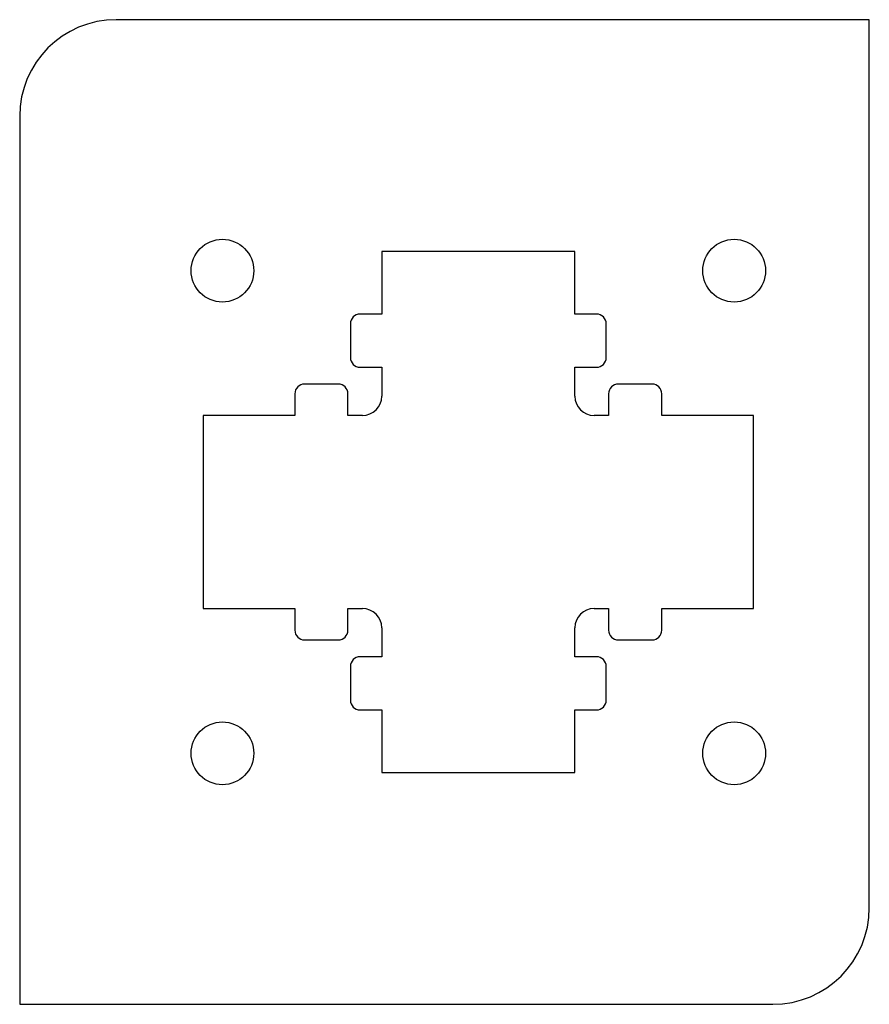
# Model space of a CAD drawing. Header units: millimetres. Extents: x 0 to 88, y 0 to 102.
import ezdxf

# ---------------------------------------------------------------- set-up
doc = ezdxf.new("R2010")
doc.units = ezdxf.units.MM
doc.linetypes.add('SLD-Sürekli', pattern=[0])

msp = doc.modelspace()

# ---------------------------------------------------------------- linework, layer by layer
at = {"color": 7, "linetype": 'SLD-Sürekli', "lineweight": 25}
for p, q in [((88.4, 102.4), (10.4, 102.4)), ((88.4, 10.4), (88.4, 102.4)), ((0.4, 92.4), (0.4, 0.4)), ((57.9, 78.4), (37.9, 78.4)), ((37.9, 78.4), (37.9, 71.9)), ((57.9, 71.9), (57.9, 78.4)), ((37.9, 71.9), (35.65, 71.9)), ((60.15, 71.9), (57.9, 71.9)), ((34.65, 70.9), (34.65, 67.4)), ((61.15, 67.4), (61.15, 70.9)), ((35.65, 66.4), (37.9, 66.4)), ((37.9, 66.4), (37.9, 63.4)), ((57.9, 66.4), (60.15, 66.4)), ((57.9, 63.4), (57.9, 66.4)), ((33.4, 64.65), (29.9, 64.65)), ((65.9, 64.65), (62.4, 64.65)), ((28.9, 63.65), (28.9, 61.4)), ((34.4, 61.4), (34.4, 63.65)), ((61.4, 63.65), (61.4, 61.4)), ((66.9, 61.4), (66.9, 63.65)), ((28.9, 61.4), (19.4, 61.4)), ((19.4, 61.4), (19.4, 41.4)), ((35.9, 61.4), (34.4, 61.4)), ((61.4, 61.4), (59.9, 61.4)), ((76.4, 61.4), (66.9, 61.4)), ((76.4, 41.4), (76.4, 61.4)), ((19.4, 41.4), (28.9, 41.4)), ((28.9, 41.4), (28.9, 39.15)), ((34.4, 39.15), (34.4, 41.4)), ((34.4, 41.4), (35.9, 41.4)), ((59.9, 41.4), (61.4, 41.4)), ((61.4, 41.4), (61.4, 39.15)), ((66.9, 41.4), (76.4, 41.4)), ((66.9, 39.15), (66.9, 41.4)), ((37.9, 39.4), (37.9, 36.4)), ((57.9, 36.4), (57.9, 39.4)), ((29.9, 38.15), (33.4, 38.15)), ((62.4, 38.15), (65.9, 38.15)), ((37.9, 36.4), (35.65, 36.4)), ((60.15, 36.4), (57.9, 36.4)), ((34.65, 35.4), (34.65, 31.9)), ((61.15, 31.9), (61.15, 35.4)), ((35.65, 30.9), (37.9, 30.9)), ((37.9, 30.9), (37.9, 24.4)), ((57.9, 24.4), (57.9, 30.9)), ((57.9, 30.9), (60.15, 30.9)), ((37.9, 24.4), (57.9, 24.4)), ((0.4, 0.4), (78.4, 0.4))]:
    msp.add_line(p, q, dxfattribs=at)
for centre in [(21.4, 76.4), (74.4, 76.4), (21.4, 26.4), (74.4, 26.4)]:
    msp.add_circle(centre, 3.25, dxfattribs=at)
for centre, radius, start, end in [((10.4, 92.4), 10, 90, 180), ((35.65, 70.9), 1, 90, 180), ((60.15, 70.9), 1, 0, 90), ((35.65, 67.4), 1, 180, 270), ((60.15, 67.4), 1, 270, 0), ((29.9, 63.65), 1, 90, 180), ((33.4, 63.65), 1, 0, 90), ((62.4, 63.65), 1, 90, 180), ((65.9, 63.65), 1, 0, 90), ((35.9, 63.4), 2, 270, 0), ((59.9, 63.4), 2, 180, 270), ((35.9, 39.4), 2, 0, 90), ((59.9, 39.4), 2, 90, 180), ((29.9, 39.15), 1, 180, 270), ((33.4, 39.15), 1, 270, 0), ((62.4, 39.15), 1, 180, 270), ((65.9, 39.15), 1, 270, 0), ((35.65, 35.4), 1, 90, 180), ((60.15, 35.4), 1, 0, 90), ((35.65, 31.9), 1, 180, 270), ((60.15, 31.9), 1, 270, 0), ((78.4, 10.4), 10, 270, 0)]:
    msp.add_arc(centre, radius, start, end, dxfattribs=at)

doc.saveas('drawing.dxf')
